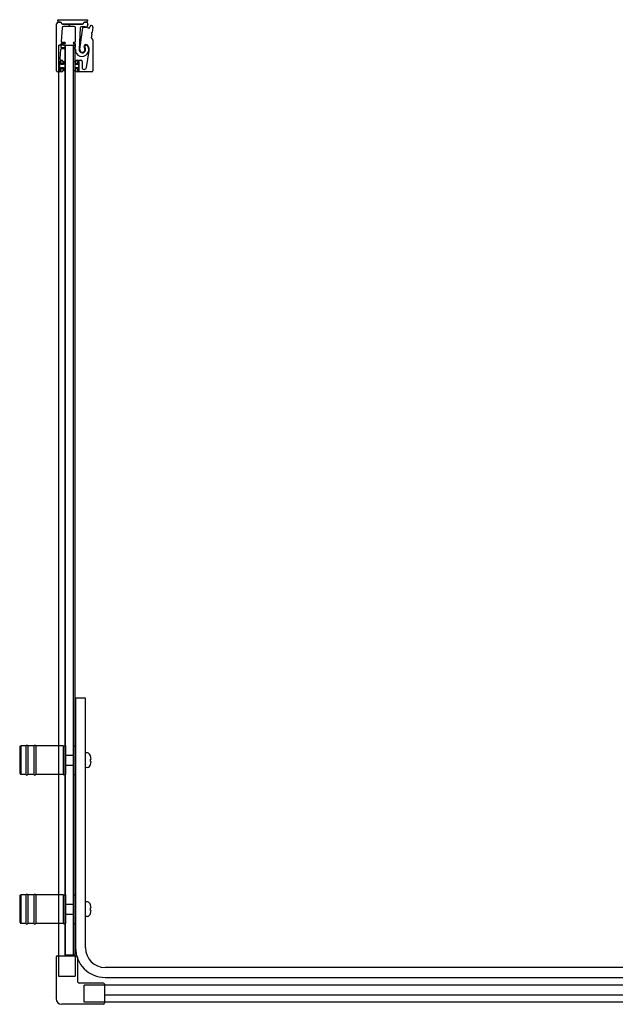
# Model space of a CAD drawing. Header units: millimetres. Extents: x 1724.72 to 1725.91, y 991.64 to 992.43.
# Tile 1 of 2: x 1724.72 to 1725.2, y 991.64 to 992.43. Entities that reach past the tile are written whole.
import ezdxf

# ---------------------------------------------------------------- set-up
doc = ezdxf.new("R2010")
doc.units = ezdxf.units.MM
doc.layers.add('SANINDUSA', color=3, linetype='CONTINUOUS')

msp = doc.modelspace()

# ---------------------------------------------------------------- linework, layer by layer
at = {"layer": 'SANINDUSA'}
for p, q in [((1724.75275, 992.38877), (1724.75275, 992.42652)), ((1724.75375, 992.42984), (1724.77768, 992.42984)), ((1724.75375, 992.42884), (1724.75375, 992.42984)), ((1724.754, 992.42777), (1724.75547, 992.42777)), ((1724.75547, 992.42784), (1724.75475, 992.42784)), ((1724.75617, 992.42747), (1724.75707, 992.42657)), ((1724.7572, 992.42334), (1724.75641, 992.41224)), ((1724.75733, 992.42656), (1724.75642, 992.42745)), ((1724.75778, 992.42627), (1724.76199, 992.42627)), ((1724.77338, 992.42637), (1724.75779, 992.42637)), ((1724.76688, 992.42427), (1724.7582, 992.42427)), ((1724.76217, 992.4262), (1724.76265, 992.42572)), ((1724.76336, 992.42572), (1724.76384, 992.4262)), ((1724.76401, 992.42627), (1724.77337, 992.42627)), ((1724.76788, 992.41221), (1724.76788, 992.42327)), ((1724.77185, 992.42324), (1724.77094, 992.40585)), ((1724.77146, 992.40602), (1724.77399, 992.42325)), ((1724.77474, 992.42745), (1724.77383, 992.42655)), ((1724.77408, 992.42656), (1724.77499, 992.42748)), ((1724.7757, 992.42777), (1724.77569, 992.42777)), ((1724.77569, 992.42777), (1724.77669, 992.42777)), ((1724.77668, 992.42784), (1724.7757, 992.42784)), ((1724.77792, 992.42626), (1724.77749, 992.42428)), ((1724.77768, 992.42984), (1724.77768, 992.42884)), ((1724.77957, 992.42372), (1724.77996, 992.42496)), ((1724.78196, 992.42393), (1724.78135, 992.41963)), ((1724.78114, 992.41814), (1724.78074, 992.41529)), ((1724.78081, 992.41873), (1724.78109, 992.41837)), ((1724.78123, 992.41943), (1724.78087, 992.41915)), ((1724.78088, 992.41487), (1724.78179, 992.41396)), ((1724.75422, 992.40923), (1724.75422, 991.67562)), ((1724.75422, 992.40923), (1724.75522, 992.40923)), ((1724.75842, 992.40923), (1724.75522, 992.40923)), ((1724.75626, 992.41004), (1724.75611, 992.40804)), ((1724.75661, 992.40751), (1724.7593, 992.40751)), ((1724.7593, 992.41051), (1724.75676, 992.41051)), ((1724.75691, 992.41171), (1724.7593, 992.41171)), ((1724.75842, 992.40923), (1724.75942, 992.40923)), ((1724.75972, 992.40923), (1724.75942, 992.40923)), ((1724.75972, 992.40923), (1724.76628, 992.40923)), ((1724.75972, 991.67623), (1724.75972, 992.40923)), ((1724.76, 991.67623), (1724.76, 992.40923)), ((1724.76, 992.40923), (1724.766, 992.40923)), ((1724.766, 992.40923), (1724.766, 991.67623)), ((1724.76662, 992.40923), (1724.76628, 992.40923)), ((1724.76628, 991.67623), (1724.76628, 992.40923)), ((1724.76662, 992.40923), (1724.76712, 992.40923)), ((1724.7667, 992.41171), (1724.76738, 992.41171)), ((1724.76738, 992.41051), (1724.7667, 992.41051)), ((1724.7667, 992.40751), (1724.76738, 992.40751)), ((1724.76747, 992.40923), (1724.76712, 992.40923)), ((1724.76747, 992.40923), (1724.76777, 992.40923)), ((1724.76777, 991.67562), (1724.76777, 992.40923)), ((1724.76788, 992.40801), (1724.76788, 992.41001)), ((1724.78208, 992.41325), (1724.78208, 992.38877)), ((1724.75596, 992.40584), (1724.75543, 992.39834)), ((1724.7593, 992.40631), (1724.75646, 992.40631)), ((1724.76739, 992.40631), (1724.7667, 992.40631)), ((1724.77689, 992.39131), (1724.77902, 992.40477)), ((1724.75505, 992.39597), (1724.75505, 992.38907)), ((1724.7562, 992.39602), (1724.7552, 992.39602)), ((1724.7552, 992.39602), (1724.7552, 992.38902)), ((1724.75605, 992.39627), (1724.75535, 992.39627)), ((1724.7562, 992.39377), (1724.7562, 992.39602)), ((1724.7582, 992.39377), (1724.7562, 992.39377)), ((1724.7562, 992.39127), (1724.7582, 992.39127)), ((1724.7562, 992.38902), (1724.7562, 992.39127)), ((1724.75635, 992.39447), (1724.75635, 992.39597)), ((1724.75642, 992.39727), (1724.75675, 992.39727)), ((1724.75745, 992.39417), (1724.75665, 992.39417)), ((1724.75665, 992.39087), (1724.75745, 992.39087)), ((1724.75775, 992.39627), (1724.75775, 992.39447)), ((1724.76, 992.39602), (1724.7582, 992.39602)), ((1724.7582, 992.39602), (1724.7582, 992.39377)), ((1724.7582, 992.39127), (1724.7582, 992.38902)), ((1724.76, 992.38902), (1724.76, 992.39602)), ((1724.766, 992.39602), (1724.766, 992.38902)), ((1724.7678, 992.39602), (1724.766, 992.39602)), ((1724.7678, 992.39377), (1724.7678, 992.39602)), ((1724.7698, 992.39377), (1724.7678, 992.39377)), ((1724.7678, 992.38902), (1724.7678, 992.39127)), ((1724.7678, 992.39127), (1724.7698, 992.39127)), ((1724.76825, 992.39447), (1724.76825, 992.39627)), ((1724.76935, 992.39417), (1724.76855, 992.39417)), ((1724.76855, 992.39087), (1724.76935, 992.39087)), ((1724.76925, 992.39727), (1724.77225, 992.39727)), ((1724.76965, 992.39597), (1724.76965, 992.39447)), ((1724.7708, 992.39602), (1724.7698, 992.39602)), ((1724.7698, 992.39602), (1724.7698, 992.39377)), ((1724.7698, 992.39127), (1724.7698, 992.38902)), ((1724.77065, 992.39627), (1724.76995, 992.39627)), ((1724.7708, 992.38902), (1724.7708, 992.39602)), ((1724.77095, 992.38907), (1724.77095, 992.39597)), ((1724.77325, 992.39627), (1724.77325, 992.3916)), ((1724.75675, 992.38777), (1724.75375, 992.38777)), ((1724.7552, 992.38902), (1724.7562, 992.38902)), ((1724.75535, 992.38877), (1724.75605, 992.38877)), ((1724.75635, 992.38907), (1724.75635, 992.39057)), ((1724.75775, 992.39057), (1724.75775, 992.38877)), ((1724.7582, 992.38902), (1724.76, 992.38902)), ((1724.766, 992.38902), (1724.7678, 992.38902)), ((1724.76825, 992.38877), (1724.76825, 992.39057)), ((1724.78108, 992.38777), (1724.76925, 992.38777)), ((1724.76965, 992.39057), (1724.76965, 992.38907)), ((1724.7698, 992.38902), (1724.7708, 992.38902)), ((1724.76995, 992.38877), (1724.77065, 992.38877)), ((1724.768, 991.88323), (1724.768, 991.68223)), ((1724.776, 991.88323), (1724.768, 991.88323)), ((1724.776, 991.68223), (1724.776, 991.88323)), ((1724.723, 991.84373), (1724.724, 991.84473)), ((1724.723, 991.84373), (1724.723, 991.82273)), ((1724.724, 991.84473), (1724.724, 991.82173)), ((1724.728, 991.84473), (1724.724, 991.84473)), ((1724.728, 991.84473), (1724.728, 991.82173)), ((1724.7295, 991.84473), (1724.7295, 991.82173)), ((1724.7345, 991.84473), (1724.7295, 991.84473)), ((1724.7345, 991.84473), (1724.7345, 991.82173)), ((1724.736, 991.84473), (1724.736, 991.82173)), ((1724.758, 991.84473), (1724.736, 991.84473)), ((1724.758, 991.84473), (1724.758, 991.82173)), ((1724.758, 991.84473), (1724.758, 991.82173)), ((1724.758, 991.84473), (1724.76, 991.84473)), ((1724.76, 991.84473), (1724.76, 991.82173)), ((1724.766, 991.84473), (1724.766, 991.82173)), ((1724.766, 991.84473), (1724.768, 991.84473)), ((1724.7603, 991.83723), (1724.766, 991.83723)), ((1724.77763, 991.83918), (1724.776, 991.83923)), ((1724.77999, 991.83668), (1724.77995, 991.83665)), ((1724.7603, 991.82923), (1724.766, 991.82923)), ((1724.7805, 991.83423), (1724.77995, 991.83423)), ((1724.77995, 991.83223), (1724.7805, 991.83223)), ((1724.77995, 991.82982), (1724.77999, 991.82978)), ((1724.723, 991.82273), (1724.724, 991.82173)), ((1724.728, 991.82173), (1724.724, 991.82173)), ((1724.7345, 991.82173), (1724.7295, 991.82173)), ((1724.758, 991.82173), (1724.736, 991.82173)), ((1724.758, 991.82173), (1724.76, 991.82173)), ((1724.766, 991.82173), (1724.768, 991.82173)), ((1724.77763, 991.82729), (1724.776, 991.82723)), ((1724.723, 991.72373), (1724.724, 991.72473)), ((1724.724, 991.72473), (1724.724, 991.70173)), ((1724.728, 991.72473), (1724.724, 991.72473)), ((1724.728, 991.72473), (1724.728, 991.70173)), ((1724.7295, 991.72473), (1724.7295, 991.70173)), ((1724.7345, 991.72473), (1724.7295, 991.72473)), ((1724.7345, 991.72473), (1724.7345, 991.70173)), ((1724.736, 991.72473), (1724.736, 991.70173)), ((1724.758, 991.72473), (1724.736, 991.72473)), ((1724.758, 991.72473), (1724.758, 991.70173)), ((1724.758, 991.72473), (1724.758, 991.70173)), ((1724.758, 991.72473), (1724.76, 991.72473)), ((1724.76, 991.72473), (1724.76, 991.70173)), ((1724.766, 991.72473), (1724.766, 991.70173)), ((1724.766, 991.72473), (1724.768, 991.72473)), ((1724.723, 991.72373), (1724.723, 991.70273)), ((1724.7603, 991.71723), (1724.766, 991.71723)), ((1724.77763, 991.71918), (1724.776, 991.71923)), ((1724.77999, 991.71668), (1724.77995, 991.71665)), ((1724.7603, 991.70923), (1724.766, 991.70923)), ((1724.7805, 991.71423), (1724.77995, 991.71423)), ((1724.77995, 991.71223), (1724.7805, 991.71223)), ((1724.77995, 991.70982), (1724.77999, 991.70978)), ((1724.723, 991.70273), (1724.724, 991.70173)), ((1724.728, 991.70173), (1724.724, 991.70173)), ((1724.7345, 991.70173), (1724.7295, 991.70173)), ((1724.758, 991.70173), (1724.736, 991.70173)), ((1724.758, 991.70173), (1724.76, 991.70173)), ((1724.766, 991.70173), (1724.768, 991.70173)), ((1724.77763, 991.70729), (1724.776, 991.70723)), ((1724.75242, 991.67462), (1724.75242, 991.64112)), ((1724.75342, 991.67562), (1724.76857, 991.67562)), ((1724.76777, 991.67623), (1724.75972, 991.67623)), ((1724.75973, 991.67562), (1724.75973, 991.67623)), ((1724.766, 991.67623), (1724.76, 991.67623)), ((1724.76957, 991.67462), (1724.76957, 991.65527)), ((1725.86096, 991.66623), (1724.792, 991.66623)), ((1724.79042, 991.65377), (1724.77107, 991.65377)), ((1724.792, 991.65823), (1725.86096, 991.65823)), ((1724.79142, 991.65277), (1724.79142, 991.63762)), ((1725.08488, 991.65197), (1724.79142, 991.65197)), ((1725.89119, 991.65197), (1724.98488, 991.65197)), ((1725.08488, 991.64393), (1724.79142, 991.64393)), ((1725.90474, 991.63842), (1724.79142, 991.63842)), ((1725.89925, 991.64392), (1724.98488, 991.64392)), ((1724.79042, 991.63662), (1724.75692, 991.63662))]:
    msp.add_line(p, q, dxfattribs=at)
at = {"layer": 'SANINDUSA', "ltscale": 10}
for p, q in [((1724.75422, 991.67562), (1724.75422, 991.65923)), ((1724.76777, 991.67562), (1724.76777, 991.65923)), ((1724.75422, 991.65923), (1724.76777, 991.65923)), ((1724.79142, 991.65197), (1724.77503, 991.65197)), ((1724.77503, 991.63842), (1724.77503, 991.65197)), ((1724.79142, 991.63842), (1724.77503, 991.63842))]:
    msp.add_line(p, q, dxfattribs=at)
at = {"layer": 'SANINDUSA'}
for centre, radius, start, end in [((1724.754, 992.42652), 0.00125, 90, 180), ((1724.75475, 992.42884), 0.001, 180, 270), ((1724.75547, 992.42649), 0.00135, 45.4448, 90), ((1724.75546, 992.42677), 0.001, 44.9107, 89.4659), ((1724.75778, 992.42727), 0.001, 224.9107, 270), ((1724.7582, 992.42327), 0.001, 90, 175.94302), ((1724.75779, 992.42702), 0.00065, 225.4448, 270), ((1724.76199, 992.42602), 0.00025, 45, 90), ((1724.763, 992.42607), 0.0005, 225, 315), ((1724.76401, 992.42602), 0.00025, 90, 135), ((1724.76688, 992.42327), 0.001, 0, 90), ((1724.77285, 992.42319), 0.001, 92.24985, 177), ((1724.77353, 992.40572), 0.01849, 79.46815, 92.24985), ((1724.77337, 992.42727), 0.001, 270, 315), ((1724.77338, 992.42702), 0.00065, 270, 314.38239), ((1724.77449, 992.42318), 0.0005, 86.87429, 171.62444), ((1724.77353, 992.40572), 0.01799, 74.46815, 86.87429), ((1724.7757, 992.42649), 0.00135, 90, 135), ((1724.7757, 992.42677), 0.001, 90, 135), ((1724.77668, 992.42884), 0.001, 270, 0), ((1724.77669, 992.42652), 0.00125, 347.95912, 90), ((1724.777, 992.42438), 0.0005, 259.46815, 347.95912), ((1724.77862, 992.42401), 0.001, 254.46815, 342.95912), ((1724.78043, 992.42481), 0.0005, 70.1363, 162.95912), ((1724.77353, 992.40572), 0.02081, 67.95837, 70.1363), ((1724.78097, 992.42407), 0.001, 352, 67.95837), ((1724.78124, 992.41522), 0.0005, 172, 225), ((1724.78105, 992.41891), 0.0003, 127, 217), ((1724.78085, 992.41818), 0.0003, 352, 37), ((1724.78105, 992.41967), 0.0003, 307, 352), ((1724.75661, 992.40801), 0.0005, 175.94302, 270), ((1724.75676, 992.41001), 0.0005, 90, 175.94302), ((1724.75691, 992.41221), 0.0005, 175.94302, 270), ((1724.7593, 992.41111), 0.0006, 270, 90), ((1724.7593, 992.40691), 0.0006, 270, 90), ((1724.7667, 992.41111), 0.0006, 90, 270), ((1724.7667, 992.40691), 0.0006, 90, 270), ((1724.76738, 992.41221), 0.0005, 270, 0), ((1724.76738, 992.41001), 0.0005, 0, 90), ((1724.76738, 992.40801), 0.0005, 270, 0), ((1724.77326, 992.40564), 0.00537, 178.37906, 34.62628), ((1724.77353, 992.40572), 0.0026, 177, 36.02172), ((1724.77353, 992.40572), 0.0021, 171.62444, 37.81512), ((1724.77659, 992.40809), 0.00177, 34.46929, 217.81512), ((1724.77665, 992.40798), 0.00125, 34.62628, 216.02172), ((1724.77311, 992.4057), 0.00598, 351.00614, 34.46929), ((1724.78108, 992.41325), 0.001, 0, 45), ((1724.75646, 992.40581), 0.0005, 90, 175.94302), ((1724.76739, 992.40581), 0.0005, 358.37906, 90), ((1724.75535, 992.39597), 0.0003, 90, 180), ((1724.75642, 992.39827), 0.001, 175.94302, 270), ((1724.75605, 992.39597), 0.0003, 0, 90), ((1724.75665, 992.39447), 0.0003, 180, 270), ((1724.75665, 992.39057), 0.0003, 90, 180), ((1724.75675, 992.39627), 0.001, 0, 90), ((1724.75745, 992.39447), 0.0003, 270, 0), ((1724.75745, 992.39057), 0.0003, 0, 90), ((1724.76925, 992.39627), 0.001, 90, 180), ((1724.76855, 992.39447), 0.0003, 180, 270), ((1724.76855, 992.39057), 0.0003, 90, 180), ((1724.76935, 992.39447), 0.0003, 270, 0), ((1724.76935, 992.39057), 0.0003, 0, 90), ((1724.76995, 992.39597), 0.0003, 90, 180), ((1724.77065, 992.39597), 0.0003, 0, 90), ((1724.77225, 992.39627), 0.001, 0, 90), ((1724.77508, 992.3916), 0.00183, 180, 351.00614), ((1724.75375, 992.38877), 0.001, 180, 270), ((1724.75535, 992.38907), 0.0003, 180, 270), ((1724.75605, 992.38907), 0.0003, 270, 0), ((1724.75675, 992.38877), 0.001, 270, 0), ((1724.76925, 992.38877), 0.001, 180, 270), ((1724.76995, 992.38907), 0.0003, 180, 270), ((1724.77065, 992.38907), 0.0003, 270, 0), ((1724.78108, 992.38877), 0.001, 270, 0), ((1724.72875, 991.84448), 0.00075, 0, 180), ((1724.73525, 991.84448), 0.00075, 0, 180), ((1724.7603, 991.83693), 0.0003, 90, 180), ((1724.77756, 991.83718), 0.002, 29.54044, 88), ((1724.7706, 991.83323), 0.01, 20.1818, 29.54044), ((1724.7706, 991.83323), 0.00995, 5.76818, 20.08396), ((1724.7603, 991.82953), 0.0003, 180, 270), ((1724.77756, 991.82929), 0.002, 272, 330.45956), ((1724.7706, 991.83323), 0.01, 330.45956, 339.8182), ((1724.7706, 991.83323), 0.00995, 339.91604, 354.23182), ((1724.72875, 991.82198), 0.00075, 180, 0), ((1724.73525, 991.82198), 0.00075, 180, 0), ((1724.72875, 991.72448), 0.00075, 0, 180), ((1724.73525, 991.72448), 0.00075, 0, 180), ((1724.7603, 991.71693), 0.0003, 90, 180), ((1724.77756, 991.71718), 0.002, 29.54044, 88), ((1724.7706, 991.71323), 0.01, 20.1818, 29.54044), ((1724.7706, 991.71323), 0.00995, 5.76818, 20.08396), ((1724.7603, 991.70953), 0.0003, 180, 270), ((1724.7706, 991.71323), 0.01, 330.45956, 339.8182), ((1724.7706, 991.71323), 0.00995, 339.91604, 354.23182), ((1724.72875, 991.70198), 0.00075, 180, 0), ((1724.73525, 991.70198), 0.00075, 180, 0), ((1724.77756, 991.70929), 0.002, 272, 330.45956), ((1724.792, 991.68223), 0.024, 180, 270), ((1724.792, 991.68223), 0.016, 180, 270), ((1724.75342, 991.67462), 0.001, 90, 180), ((1724.76857, 991.67462), 0.001, 0, 90), ((1724.77107, 991.65527), 0.0015, 180, 270), ((1724.79042, 991.65277), 0.001, 0, 90), ((1724.75692, 991.64112), 0.0045, 180, 270), ((1724.79042, 991.63762), 0.001, 270, 0)]:
    msp.add_arc(centre, radius, start, end, dxfattribs=at)
for centre in [(1724.77262, 991.83323), (1724.77262, 991.71323)]:
    msp.add_ellipse(centre, major_axis=(0, -0.00947), ratio=0.778226, start_param=1.465014, end_param=1.676579, dxfattribs=at)

doc.saveas('drawing.dxf')
